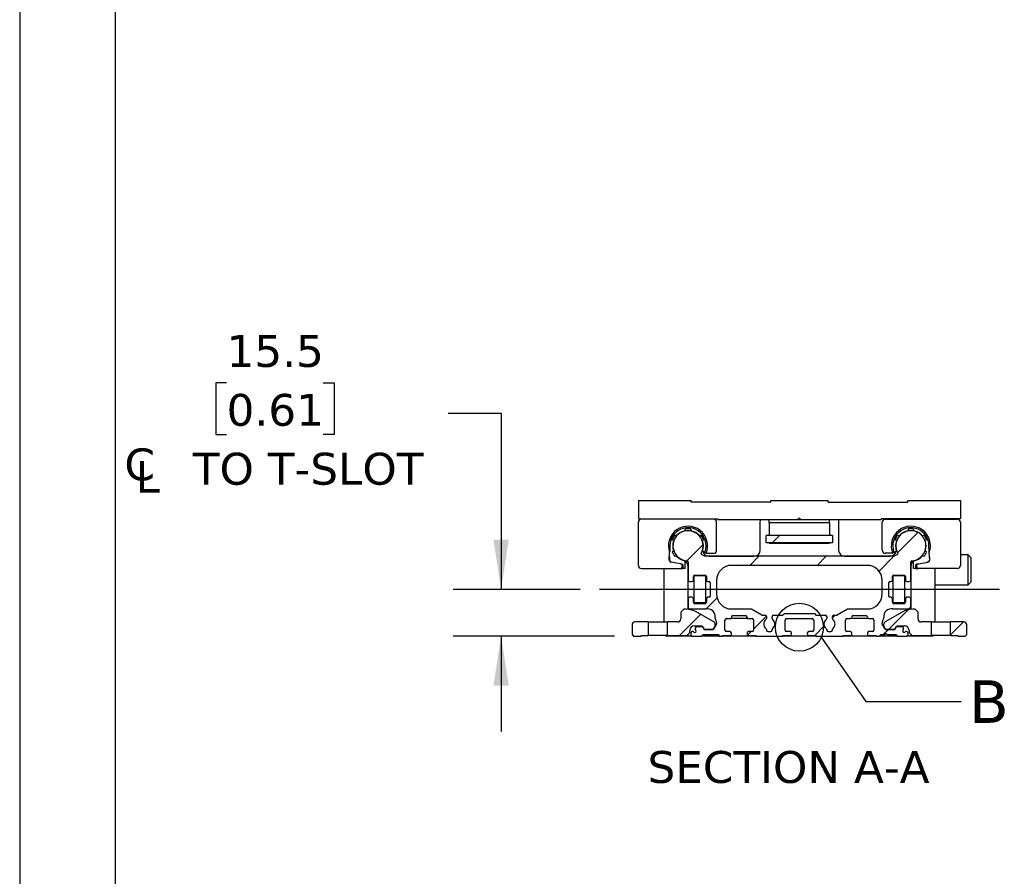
# Model space of a CAD drawing. Header units: millimetres. Extents: x 0 to 1397, y 0 to 1080.
# Tile 2 of 7: x 0 to 327, y 319 to 603. Entities that reach past the tile are written whole.
import ezdxf

# ---------------------------------------------------------------- set-up
doc = ezdxf.new("R2010")
doc.units = ezdxf.units.MM
doc.header["$LTSCALE"] = 5
doc.linetypes.add('SLD-Center', pattern=[19.05, 15.24, -1.27, 1.27, -1.27])
doc.linetypes.add('SLD-Solid', pattern=[0])
doc.layers.add('CENTER', color=40, linetype='SLD-Center')
doc.layers.add('HATCH', color=6, linetype='SLD-Solid')
doc.layers.add('DIMENSIONS', color=140, linetype='SLD-Solid', lineweight=25)
doc.layers.add('TEXT', color=140, linetype='SLD-Solid', lineweight=25)
doc.styles.add('SLDTEXTSTYLE0', font='VERDANA.TTF')
doc.styles.get("Standard").update_dxf_attribs({"font": 'VERDANA.TTF'})
doc.dimstyles.new('SLDDIMSTYLE5', dxfattribs={"dimtxt": 10.790039, "dimasz": 16.51, "dimexe": 0, "dimexo": 0.0625, "dimgap": 2.69751, "dimtad": 0, "dimtih": 1, "dimtoh": 1, "dimrnd": 1e-09, "dimzin": 12, "dimdsep": 46, "dimtxsty": 'SLDTEXTSTYLE0', "dimsah": 1, "dimcen": 0.09, "dimadec": 0, "dimazin": 3, "dimtfac": 1, "dimtmove": 0, "dimatfit": 0, "dimfxl": 0, "dimfrac": 2, "dimtolj": 1, "dimtzin": 12, "dimarcsym": 0})
doc.dimstyles.new('SLDDIMSTYLE7', dxfattribs={"dimtxt": 0.18, "dimasz": 16.51, "dimexe": 0, "dimexo": 0.0625, "dimgap": 0, "dimtad": 0, "dimtih": 1, "dimtoh": 1, "dimdec": 0, "dimrnd": 1e-09, "dimzin": 0, "dimdsep": 46, "dimtxsty": 'Standard', "dimblk1": 'NONE', "dimblk2": 'NONE', "dimsah": 1, "dimcen": 0.09, "dimadec": 0, "dimazin": 0, "dimtfac": 16.51, "dimtdec": 0, "dimtofl": 0, "dimtmove": 0, "dimatfit": 3, "dimldrblk": 'NONE', "dimfxl": 0, "dimfrac": 2, "dimtolj": 1, "dimtzin": 0, "dimarcsym": 0})

# ---------------------------------------------------------------- blocks, each defined once
blk = doc.blocks.new('SW_SYMBOL_MOD_CL')
at = {"layer": 'DIMENSIONS', "color": 0, "char_height": 3937, "attachment_point": 5, "style": 'SLDTEXTSTYLE0'}
for s, insert in [('C', (2000, 3000)), ('L', (3000, 1500))]:
    blk.add_mtext(s, dxfattribs=dict(at, insert=insert))
blk = doc.blocks.new('_D_14')
at = {"layer": 'DIMENSIONS'}
for p, q in [((68.73, 482.75), (65.11, 482.75)), ((65.11, 482.75), (65.11, 465.6)), ((100.79, 482.75), (104.42, 482.75)), ((104.42, 482.75), (104.42, 465.6)), ((142.31, 472.65), (159.9, 472.65)), ((159.9, 472.65), (159.9, 414.08)), ((65.11, 465.6), (68.73, 465.6)), ((104.42, 465.6), (100.79, 465.6)), ((186.19, 414.08), (144.03, 414.08)), ((197.54, 398.58), (144.03, 398.58)), ((159.9, 398.58), (159.9, 366.83))]:
    blk.add_line(p, q, dxfattribs=at)
for points in [[(159.9, 414.08), (162.44, 430.59), (157.36, 430.59)], [(159.9, 398.58), (157.36, 382.07), (162.44, 382.07)]]:
    blk.add_solid(points, dxfattribs=at)
at = {"layer": 'DIMENSIONS', "xscale": 0.002688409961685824, "yscale": 0.002688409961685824, "zscale": 0.002688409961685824}
blk.add_blockref('SW_SYMBOL_MOD_CL', (34.47, 447.46), dxfattribs=at)
at = {"layer": 'DIMENSIONS', "char_height": 10.583, "attachment_point": 1, "style": 'SLDTEXTSTYLE0'}
for s, insert in [('15.5', (68.73, 498.61)), ('0.61', (68.73, 479.04)), (' TO T-SLOT', (52.9, 459.48))]:
    blk.add_mtext(s, dxfattribs=dict(at, insert=insert))
blk = doc.blocks.new('_None')

msp = doc.modelspace()

# ---------------------------------------------------------------- hatches: boundary and pattern name
at = {"layer": 'HATCH'}
h = msp.add_hatch(dxfattribs=at)
h.set_pattern_fill('ANSI31', color=256, scale=5, style=0)
edge = h.paths.add_edge_path(flags=0)
edge.add_arc((254.739, 400.579), 0.5, 180, 270, ccw=False)
edge.add_line((254.239, 400.579), (254.239, 403.879))
edge.add_arc((254.739, 403.879), 0.5, 90, 180, ccw=False)
edge.add_line((254.739, 404.379), (263.239, 404.379))
edge.add_arc((263.239, 403.879), 0.5, 0, 90, ccw=False)
edge.add_line((263.739, 403.879), (263.739, 400.579))
edge.add_arc((263.239, 400.579), 0.5, 270, 360, ccw=False)
edge.add_line((263.239, 400.079), (262.089, 400.079))
edge.add_arc((262.089, 399.579), 0.5, 90, 180)
edge.add_line((261.589, 399.579), (261.589, 399.279))
edge.add_arc((262.089, 399.279), 0.5, 180, 270)
edge.add_line((262.089, 398.779), (264.489, 398.779))
edge.add_line((264.489, 398.779), (264.489, 398.579))
edge.add_line((264.489, 398.579), (273.489, 398.579))
edge.add_line((273.489, 398.579), (273.489, 398.779))
edge.add_line((273.489, 398.779), (276.289, 398.779))
edge.add_arc((275.889, 399.079), 0.5, 323.1301, 360)
edge.add_line((276.389, 399.079), (276.389, 399.579))
edge.add_arc((275.889, 399.579), 0.5, 0, 90)
edge.add_line((275.889, 400.079), (274.739, 400.079))
edge.add_arc((274.739, 400.579), 0.5, 180, 270, ccw=False)
edge.add_line((274.239, 400.579), (274.239, 403.879))
edge.add_arc((274.739, 403.879), 0.5, 90, 180, ccw=False)
edge.add_line((274.739, 404.379), (275.889, 404.379))
edge.add_arc((275.889, 404.879), 0.5, 270, 360)
edge.add_arc((276.889, 404.879), 0.5, 90, 180, ccw=False)
edge.add_line((276.889, 405.379), (281.089, 405.379))
edge.add_arc((281.089, 404.879), 0.5, 0, 90, ccw=False)
edge.add_arc((282.089, 404.879), 0.5, 180, 270)
edge.add_line((282.089, 404.379), (283.239, 404.379))
edge.add_arc((283.239, 403.879), 0.5, 0, 90, ccw=False)
edge.add_line((283.739, 403.879), (283.739, 400.579))
edge.add_arc((283.239, 400.579), 0.5, 270, 360, ccw=False)
edge.add_line((283.239, 400.079), (282.089, 400.079))
edge.add_arc((282.089, 399.579), 0.5, 90, 180)
edge.add_line((281.589, 399.579), (281.589, 399.079))
edge.add_arc((282.089, 399.079), 0.5, 180, 216.8699)
edge.add_line((281.689, 398.779), (284.489, 398.779))
edge.add_line((284.489, 398.779), (284.489, 398.579))
edge.add_line((284.489, 398.579), (285.489, 398.579))
edge.add_line((285.489, 398.579), (285.989, 399.079))
edge.add_line((285.989, 399.079), (287.414, 399.079))
edge.add_arc((287.714, 399.079), 0.3, 0, 180, ccw=False)
edge.add_line((288.014, 399.079), (290.989, 399.079))
edge.add_line((290.989, 399.079), (291.489, 398.579))
edge.add_line((291.489, 398.579), (294.589, 398.579))
edge.add_arc((294.589, 399.079), 0.5, 270, 360)
edge.add_line((295.089, 399.079), (295.089, 399.579))
edge.add_arc((294.589, 399.579), 0.5, 0, 90)
edge.add_line((294.589, 400.079), (294.248, 400.079))
edge.add_arc((293.789, 400.279), 0.5, 113.57818, 336.42182, ccw=False)
edge.add_line((293.589, 400.737), (293.589, 401.179))
edge.add_arc((293.089, 401.179), 0.5, 0, 90)
edge.add_line((293.089, 401.679), (291.337, 401.679))
edge.add_arc((291.337, 401.179), 0.5, 90, 150)
edge.add_line((290.904, 401.429), (290.673, 401.029))
edge.add_arc((290.24, 401.279), 0.5, 270, 330, ccw=False)
edge.add_line((290.24, 400.779), (287.817, 400.779))
edge.add_arc((287.817, 401.279), 0.5, 210, 270, ccw=False)
edge.add_line((287.384, 401.029), (286.489, 402.579))
edge.add_line((286.489, 402.579), (286.489, 402.847))
edge.add_arc((289.489, 402.847), 3, 147.96929, 180, ccw=False)
edge.add_arc((286.522, 404.703), 0.5, 327.96929, 368.48369)
edge.add_arc((289.489, 405.146), 2.5, 76.7211, 188.48369, ccw=False)
edge.add_line((290.064, 407.579), (295.489, 407.579))
edge.add_arc((295.489, 408.079), 0.5, 270, 360)
edge.add_line((295.989, 408.079), (295.989, 410.979))
edge.add_arc((295.489, 410.979), 0.5, 0, 90)
edge.add_line((295.489, 411.479), (294.689, 411.479))
edge.add_arc((294.689, 410.979), 0.5, 90, 180)
edge.add_line((294.189, 410.979), (294.189, 409.829))
edge.add_arc((293.689, 409.829), 0.5, 270, 360, ccw=False)
edge.add_line((293.689, 409.329), (290.389, 409.329))
edge.add_arc((290.389, 409.829), 0.5, 180, 270, ccw=False)
edge.add_line((289.889, 409.829), (289.889, 410.979))
edge.add_arc((289.389, 410.979), 0.5, 0, 90)
edge.add_line((289.389, 411.479), (288.989, 411.479))
edge.add_arc((288.989, 411.779), 0.3, 180, 270, ccw=False)
edge.add_line((288.689, 411.779), (288.689, 416.379))
edge.add_arc((288.989, 416.379), 0.3, 90, 180, ccw=False)
edge.add_line((288.989, 416.679), (289.389, 416.679))
edge.add_arc((289.389, 417.179), 0.5, 270, 360)
edge.add_line((289.889, 417.179), (289.889, 418.329))
edge.add_arc((290.389, 418.329), 0.5, 90, 180, ccw=False)
edge.add_line((290.389, 418.829), (293.689, 418.829))
edge.add_arc((293.689, 418.329), 0.5, 0, 90, ccw=False)
edge.add_line((294.189, 418.329), (294.189, 417.179))
edge.add_arc((294.689, 417.179), 0.5, 180, 270)
edge.add_line((294.689, 416.679), (295.489, 416.679))
edge.add_arc((295.489, 417.179), 0.5, 270, 360)
edge.add_line((295.989, 417.179), (295.989, 423.288))
edge.add_arc((296.289, 423.288), 0.3, 93.24489, 180, ccw=False)
edge.add_arc((295.989, 428.579), 5, 273.24489, 569.79556)
edge.add_arc((291.39, 425.945), 0.3, -60, 29.79556, ccw=False)
edge.add_line((291.54, 425.686), (290.489, 425.079))
edge.add_line((290.489, 425.079), (227.489, 425.079))
edge.add_line((227.489, 425.079), (226.439, 425.686))
edge.add_arc((226.589, 425.945), 0.3, 150.20444, 240, ccw=False)
edge.add_arc((221.989, 428.579), 5, 330.20444, 626.75511)
edge.add_arc((221.689, 423.288), 0.3, 0, 86.75511, ccw=False)
edge.add_line((221.989, 423.288), (221.989, 417.179))
edge.add_arc((222.489, 417.179), 0.5, 180, 270)
edge.add_line((222.489, 416.679), (223.289, 416.679))
edge.add_arc((223.289, 417.179), 0.5, 270, 360)
edge.add_line((223.789, 417.179), (223.789, 418.329))
edge.add_arc((224.289, 418.329), 0.5, 90, 180, ccw=False)
edge.add_line((224.289, 418.829), (227.589, 418.829))
edge.add_arc((227.589, 418.329), 0.5, 0, 90, ccw=False)
edge.add_line((228.089, 418.329), (228.089, 417.179))
edge.add_arc((228.589, 417.179), 0.5, 180, 270)
edge.add_line((228.589, 416.679), (228.989, 416.679))
edge.add_arc((228.989, 416.379), 0.3, 0, 90, ccw=False)
edge.add_line((229.289, 416.379), (229.289, 411.779))
edge.add_arc((228.989, 411.779), 0.3, 270, 360, ccw=False)
edge.add_line((228.989, 411.479), (228.589, 411.479))
edge.add_arc((228.589, 410.979), 0.5, 90, 180)
edge.add_line((228.089, 410.979), (228.089, 409.829))
edge.add_arc((227.589, 409.829), 0.5, 270, 360, ccw=False)
edge.add_line((227.589, 409.329), (224.289, 409.329))
edge.add_arc((224.289, 409.829), 0.5, 180, 270, ccw=False)
edge.add_line((223.789, 409.829), (223.789, 410.979))
edge.add_arc((223.289, 410.979), 0.5, 0, 90)
edge.add_line((223.289, 411.479), (222.489, 411.479))
edge.add_arc((222.489, 410.979), 0.5, 90, 180)
edge.add_line((221.989, 410.979), (221.989, 408.079))
edge.add_arc((222.489, 408.079), 0.5, 180, 270)
edge.add_line((222.489, 407.579), (227.915, 407.579))
edge.add_arc((228.489, 405.146), 2.5, -8.48369, 103.2789, ccw=False)
edge.add_arc((231.457, 404.703), 0.5, 171.51631, 212.03071)
edge.add_arc((228.489, 402.847), 3, 0, 32.03071, ccw=False)
edge.add_line((231.489, 402.847), (231.489, 402.579))
edge.add_line((231.489, 402.579), (230.594, 401.029))
edge.add_arc((230.161, 401.279), 0.5, 270, 330, ccw=False)
edge.add_line((230.161, 400.779), (227.739, 400.779))
edge.add_arc((227.739, 401.279), 0.5, 210, 270, ccw=False)
edge.add_line((227.306, 401.029), (227.075, 401.429))
edge.add_arc((226.642, 401.179), 0.5, 30, 90)
edge.add_line((226.642, 401.679), (224.889, 401.679))
edge.add_arc((224.889, 401.179), 0.5, 90, 180)
edge.add_line((224.389, 401.179), (224.389, 400.737))
edge.add_arc((224.189, 400.279), 0.5, -156.42182, 66.42182, ccw=False)
edge.add_line((223.731, 400.079), (223.389, 400.079))
edge.add_arc((223.389, 399.579), 0.5, 90, 180)
edge.add_line((222.889, 399.579), (222.889, 399.079))
edge.add_arc((223.389, 399.079), 0.5, 180, 270)
edge.add_line((223.389, 398.579), (226.489, 398.579))
edge.add_line((226.489, 398.579), (226.989, 399.079))
edge.add_line((226.989, 399.079), (231.989, 399.079))
edge.add_line((231.989, 399.079), (232.489, 398.579))
edge.add_line((232.489, 398.579), (233.489, 398.579))
edge.add_line((233.489, 398.579), (233.489, 398.779))
edge.add_line((233.489, 398.779), (236.289, 398.779))
edge.add_arc((235.889, 399.079), 0.5, 323.1301, 360)
edge.add_line((236.389, 399.079), (236.389, 399.579))
edge.add_arc((235.889, 399.579), 0.5, 0, 90)
edge.add_line((235.889, 400.079), (234.739, 400.079))
edge.add_arc((234.739, 400.579), 0.5, 180, 270, ccw=False)
edge.add_line((234.239, 400.579), (234.239, 403.879))
edge.add_arc((234.739, 403.879), 0.5, 90, 180, ccw=False)
edge.add_line((234.739, 404.379), (236.389, 404.379))
edge.add_line((236.389, 404.379), (236.389, 404.879))
edge.add_arc((236.889, 404.879), 0.5, 90, 180, ccw=False)
edge.add_line((236.889, 405.379), (241.089, 405.379))
edge.add_arc((241.089, 404.879), 0.5, 0, 90, ccw=False)
edge.add_line((241.589, 404.879), (241.589, 404.379))
edge.add_line((241.589, 404.379), (243.239, 404.379))
edge.add_arc((243.239, 403.879), 0.5, 0, 90, ccw=False)
edge.add_line((243.739, 403.879), (243.739, 400.579))
edge.add_arc((243.239, 400.579), 0.5, 270, 360, ccw=False)
edge.add_line((243.239, 400.079), (242.089, 400.079))
edge.add_arc((242.089, 399.579), 0.5, 90, 180)
edge.add_line((241.589, 399.579), (241.589, 399.079))
edge.add_arc((242.089, 399.079), 0.5, 180, 216.8699)
edge.add_line((241.689, 398.779), (244.489, 398.779))
edge.add_line((244.489, 398.779), (244.489, 398.579))
edge.add_line((244.489, 398.579), (253.489, 398.579))
edge.add_line((253.489, 398.579), (253.489, 398.779))
edge.add_line((253.489, 398.779), (255.889, 398.779))
edge.add_arc((255.889, 399.279), 0.5, 270, 360)
edge.add_line((256.389, 399.279), (256.389, 399.579))
edge.add_arc((255.889, 399.579), 0.5, 0, 90)
edge.add_line((255.889, 400.079), (254.739, 400.079))
edge = h.paths.add_edge_path(flags=0)
edge.add_line((247.539, 405.579), (246.489, 405.579))
edge.add_line((246.489, 405.579), (246.489, 405.587))
edge.add_line((246.489, 405.587), (243.039, 407.579))
edge.add_line((243.039, 407.579), (236.489, 407.579))
edge.add_arc((236.489, 412.579), 5, 180, 270, ccw=False)
edge.add_line((231.489, 412.579), (231.489, 417.079))
edge.add_arc((236.489, 417.079), 5, 90, 180, ccw=False)
edge.add_line((236.489, 422.079), (281.489, 422.079))
edge.add_arc((281.489, 417.079), 5, 0, 90, ccw=False)
edge.add_line((286.489, 417.079), (286.489, 412.579))
edge.add_arc((281.489, 412.579), 5, -90, 0, ccw=False)
edge.add_line((281.489, 407.579), (274.939, 407.579))
edge.add_line((274.939, 407.579), (271.489, 405.587))
edge.add_line((271.489, 405.587), (271.489, 405.579))
edge.add_line((271.489, 405.579), (270.439, 405.579))
edge.add_arc((270.439, 405.079), 0.5, 90, 180)
edge.add_line((269.939, 405.079), (269.939, 404.428))
edge.add_arc((270.439, 404.428), 0.5, 180, 231.90106)
edge.add_arc((268.989, 402.579), 1.85, -51.90106, 51.90106, ccw=False)
edge.add_arc((270.439, 400.73), 0.5, 128.09894, 180)
edge.add_line((269.939, 400.73), (269.939, 400.579))
edge.add_arc((269.439, 400.579), 0.5, 270, 360, ccw=False)
edge.add_line((269.439, 400.079), (268.539, 400.079))
edge.add_arc((268.539, 400.579), 0.5, 180, 270, ccw=False)
edge.add_line((268.039, 400.579), (268.039, 400.73))
edge.add_arc((267.539, 400.73), 0.5, 0, 51.90106)
edge.add_arc((268.989, 402.579), 1.85, 128.09894, 231.90106, ccw=False)
edge.add_arc((267.539, 404.428), 0.5, 308.09894, 360)
edge.add_line((268.039, 404.428), (268.039, 405.079))
edge.add_arc((267.539, 405.079), 0.5, 0, 90)
edge.add_line((267.539, 405.579), (264.489, 405.579))
edge.add_line((264.489, 405.579), (263.989, 406.079))
edge.add_line((263.989, 406.079), (253.989, 406.079))
edge.add_line((253.989, 406.079), (253.489, 405.579))
edge.add_line((253.489, 405.579), (250.439, 405.579))
edge.add_arc((250.439, 405.079), 0.5, 90, 180)
edge.add_line((249.939, 405.079), (249.939, 404.428))
edge.add_arc((250.439, 404.428), 0.5, 180, 231.90106)
edge.add_arc((248.989, 402.579), 1.85, -51.90106, 51.90106, ccw=False)
edge.add_arc((250.439, 400.73), 0.5, 128.09894, 180)
edge.add_line((249.939, 400.73), (249.939, 400.579))
edge.add_arc((249.439, 400.579), 0.5, 270, 360, ccw=False)
edge.add_line((249.439, 400.079), (248.539, 400.079))
edge.add_arc((248.539, 400.579), 0.5, 180, 270, ccw=False)
edge.add_line((248.039, 400.579), (248.039, 400.73))
edge.add_arc((247.539, 400.73), 0.5, 0, 51.90106)
edge.add_arc((248.989, 402.579), 1.85, 128.09894, 231.90106, ccw=False)
edge.add_arc((247.539, 404.428), 0.5, 308.09894, 360)
edge.add_line((248.039, 404.428), (248.039, 405.079))
edge.add_arc((247.539, 405.079), 0.5, 0, 90)
h = msp.add_hatch(dxfattribs=at)
h.set_pattern_fill('ANSI31', color=256, scale=5, style=0)
h.paths.add_polyline_path([(269.989, 429.579), (269.989, 431.979), (247.989, 431.979), (247.989, 429.579)], flags=0)
h = msp.add_hatch(dxfattribs=at)
h.set_pattern_fill('ANSI31', color=256, scale=5, style=0)
edge = h.paths.add_edge_path(flags=0)
edge.add_line((230.347, 400.779), (230.905, 401.747))
edge.add_arc((230.039, 402.247), 1, 330, 360)
edge.add_line((231.039, 402.247), (231.039, 402.402))
edge.add_arc((230.039, 402.402), 1, 0, 60)
edge.add_line((230.539, 403.268), (224.87, 406.541))
edge.add_arc((221.37, 400.479), 7, 60, 90)
edge.add_line((221.37, 407.479), (220.589, 407.479))
edge.add_line((220.589, 407.479), (219.589, 406.479))
edge.add_line((219.589, 406.479), (219.589, 404.279))
edge.add_arc((218.589, 404.279), 1, 270, 360, ccw=False)
edge.add_line((218.589, 403.279), (215.189, 403.279))
edge.add_line((215.189, 403.279), (215.189, 398.779))
edge.add_line((215.189, 398.779), (221.589, 398.779))
edge.add_line((221.589, 398.779), (222.589, 399.779))
edge.add_line((222.589, 399.779), (222.589, 400.479))
edge.add_arc((224.089, 400.479), 1.5, 90, 180, ccw=False)
edge.add_line((224.089, 401.979), (226.654, 401.979))
edge.add_line((226.654, 401.979), (227.347, 400.779))
edge.add_line((227.347, 400.779), (230.347, 400.779))
h = msp.add_hatch(dxfattribs=at)
h.set_pattern_fill('ANSI31', color=256, scale=5, style=0)
edge = h.paths.add_edge_path(flags=0)
edge.add_line((286.939, 402.402), (286.939, 402.247))
edge.add_arc((287.939, 402.247), 1, 180, 210)
edge.add_line((287.073, 401.747), (287.632, 400.779))
edge.add_line((287.632, 400.779), (290.632, 400.779))
edge.add_line((290.632, 400.779), (291.325, 401.979))
edge.add_line((291.325, 401.979), (293.889, 401.979))
edge.add_arc((293.889, 400.479), 1.5, 0, 90, ccw=False)
edge.add_line((295.389, 400.479), (295.389, 399.779))
edge.add_line((295.389, 399.779), (296.389, 398.779))
edge.add_line((296.389, 398.779), (302.789, 398.779))
edge.add_line((302.789, 398.779), (302.789, 403.279))
edge.add_line((302.789, 403.279), (299.389, 403.279))
edge.add_arc((299.389, 404.279), 1, 180, 270, ccw=False)
edge.add_line((298.389, 404.279), (298.389, 406.479))
edge.add_line((298.389, 406.479), (297.389, 407.479))
edge.add_line((297.389, 407.479), (296.609, 407.479))
edge.add_arc((296.609, 400.479), 7, 90, 120)
edge.add_line((293.109, 406.541), (287.439, 403.268))
edge.add_arc((287.939, 402.402), 1, 120, 180)
h = msp.add_hatch(dxfattribs=at)
h.set_pattern_fill('ANSI31', color=256, scale=5, style=0)
edge = h.paths.add_edge_path(flags=0)
edge.add_arc((204.389, 402.279), 1, 90, 180)
edge.add_line((203.389, 402.279), (203.389, 399.079))
edge.add_line((203.389, 399.079), (203.889, 398.579))
edge.add_line((203.889, 398.579), (206.389, 398.579))
edge.add_line((206.389, 398.579), (206.389, 398.779))
edge.add_line((206.389, 398.779), (208.789, 398.779))
edge.add_line((208.789, 398.779), (208.789, 403.279))
edge.add_line((208.789, 403.279), (204.389, 403.279))
h = msp.add_hatch(dxfattribs=at)
h.set_pattern_fill('ANSI31', color=256, scale=5, style=0)
edge = h.paths.add_edge_path(flags=0)
edge.add_line((314.089, 398.579), (314.589, 399.079))
edge.add_line((314.589, 399.079), (314.589, 402.279))
edge.add_arc((313.589, 402.279), 1, 0, 90)
edge.add_line((313.589, 403.279), (309.189, 403.279))
edge.add_line((309.189, 403.279), (309.189, 398.779))
edge.add_line((309.189, 398.779), (311.589, 398.779))
edge.add_line((311.589, 398.779), (311.589, 398.579))
edge.add_line((311.589, 398.579), (314.089, 398.579))

# ---------------------------------------------------------------- linework, layer by layer
at = {"color": 7, "linetype": 'SLD-Solid'}
msp.add_line((0.012, 1079.513), (0.012, 0.013), dxfattribs=at)
for p, q in [((205.489, 443.579), (205.489, 437.579)), ((205.489, 443.579), (222.989, 443.579)), ((222.989, 443.079), (222.989, 443.579)), ((249.489, 443.079), (222.989, 443.079)), ((249.489, 443.079), (249.489, 443.579)), ((249.489, 443.579), (268.489, 443.579)), ((268.489, 443.079), (268.489, 443.579)), ((268.489, 443.079), (294.989, 443.079)), ((294.989, 443.079), (294.989, 443.579)), ((294.989, 443.579), (312.489, 443.579)), ((312.489, 443.579), (312.489, 437.579)), ((205.489, 437.579), (231.889, 437.579)), ((205.489, 422.079), (205.489, 436.379)), ((230.489, 437.379), (206.489, 437.379)), ((206.989, 437.379), (206.989, 437.579)), ((210.489, 437.379), (210.489, 437.579)), ((214.989, 437.379), (214.989, 437.579)), ((216.989, 437.379), (216.989, 437.579)), ((226.989, 437.579), (226.989, 437.379)), ((231.489, 427.079), (231.489, 436.379)), ((231.889, 437.579), (231.889, 437.279)), ((231.889, 437.279), (258.489, 437.279)), ((245.988, 427.082), (245.988, 436.583)), ((248.989, 436.179), (248.989, 437.279)), ((248.989, 436.179), (248.989, 431.979)), ((268.989, 436.179), (248.989, 436.179)), ((258.989, 437.779), (258.489, 437.279)), ((258.489, 437.279), (259.489, 437.279)), ((259.489, 437.279), (258.989, 437.779)), ((259.489, 437.279), (286.089, 437.279)), ((268.989, 436.179), (268.989, 437.279)), ((268.989, 436.179), (268.989, 431.979)), ((271.991, 436.583), (271.991, 427.082)), ((312.489, 437.579), (286.089, 437.579)), ((286.089, 437.579), (286.089, 437.279)), ((286.489, 427.079), (286.489, 436.379)), ((287.489, 437.379), (311.489, 437.379)), ((290.989, 437.379), (290.989, 437.579)), ((300.989, 437.379), (300.989, 437.579)), ((302.989, 437.579), (302.989, 437.379)), ((307.489, 437.379), (307.489, 437.579)), ((310.989, 437.379), (310.989, 437.579)), ((312.489, 436.379), (312.489, 422.079)), ((217.653, 432.122), (218.092, 431.868)), ((221.089, 433.599), (221.089, 434.106)), ((222.889, 434.106), (222.889, 433.599)), ((225.887, 431.868), (226.326, 432.122)), ((247.989, 429.579), (247.989, 431.979)), ((269.989, 431.979), (247.989, 431.979)), ((269.989, 431.979), (269.989, 429.579)), ((291.653, 432.122), (292.092, 431.868)), ((295.089, 433.599), (295.089, 434.106)), ((296.889, 434.106), (296.889, 433.599)), ((297.85, 433.22), (297.983, 433.22)), ((299.887, 431.868), (300.326, 432.122)), ((217.192, 430.31), (216.753, 430.563)), ((227.226, 430.563), (226.787, 430.31)), ((269.989, 429.579), (247.989, 429.579)), ((248.989, 429.579), (248.989, 429.429)), ((248.989, 429.429), (268.989, 429.429)), ((268.989, 429.579), (268.989, 429.429)), ((291.192, 430.31), (290.753, 430.563)), ((301.226, 430.563), (300.787, 430.31)), ((215.73, 423.779), (215.871, 426.385)), ((216.753, 426.595), (217.192, 426.849)), ((218.092, 425.29), (217.653, 425.036)), ((227.489, 425.079), (226.439, 425.686)), ((226.787, 426.849), (227.577, 426.392)), ((226.871, 427.102), (226.917, 427.508)), ((228.174, 426.079), (230.489, 426.079)), ((289.805, 426.079), (287.489, 426.079)), ((290.402, 426.392), (291.192, 426.849)), ((291.54, 425.686), (290.489, 425.079)), ((291.062, 427.508), (291.108, 427.102)), ((300.326, 425.036), (299.887, 425.29)), ((300.049, 425.579), (299.989, 425.579)), ((300.787, 426.849), (301.226, 426.595)), ((302.248, 423.779), (302.108, 426.385)), ((314.989, 425.579), (312.489, 425.579)), ((315.989, 424.579), (314.989, 425.579)), ((314.989, 415.579), (314.989, 425.579)), ((215.792, 424.928), (215.789, 423.952)), ((216.023, 423.41), (215.789, 423.952)), ((216.023, 423.41), (216.557, 423.102)), ((219.466, 422.589), (216.316, 423.144)), ((219.466, 422.589), (219.676, 422.552)), ((219.821, 422.503), (219.976, 422.475)), ((220.272, 422.304), (219.976, 422.475)), ((220.089, 422.06), (220.089, 421.779)), ((220.389, 421.983), (220.272, 422.304)), ((220.389, 421.079), (220.389, 421.983)), ((221.089, 421.079), (221.089, 423.559)), ((221.989, 423.288), (221.989, 417.179)), ((290.489, 425.079), (227.489, 425.079)), ((228.871, 425.082), (243.988, 425.082)), ((281.489, 422.079), (236.489, 422.079)), ((273.991, 425.082), (289.108, 425.082)), ((295.989, 417.179), (295.989, 423.288)), ((296.389, 423.595), (296.389, 423.02)), ((296.889, 421.079), (296.889, 423.559)), ((297.706, 422.304), (297.589, 421.983)), ((297.589, 421.983), (297.589, 421.079)), ((298.003, 422.475), (297.706, 422.304)), ((297.889, 421.779), (297.889, 422.06)), ((298.158, 422.503), (298.003, 422.475)), ((298.303, 422.552), (298.513, 422.589)), ((298.513, 422.589), (301.663, 423.144)), ((301.955, 423.41), (301.422, 423.102)), ((302.189, 423.952), (301.955, 423.41)), ((302.186, 424.928), (302.189, 423.952)), ((315.989, 416.579), (315.989, 424.579)), ((206.489, 421.079), (219.389, 421.079)), ((213.989, 421.079), (213.989, 403.279)), ((219.389, 421.079), (220.389, 421.079)), ((221.089, 421.079), (220.389, 421.079)), ((221.986, 407.452), (221.986, 421.825)), ((224.289, 418.829), (227.589, 418.829)), ((290.389, 418.829), (293.689, 418.829)), ((295.993, 421.825), (295.993, 407.452)), ((297.589, 421.079), (296.889, 421.079)), ((297.589, 421.079), (298.589, 421.079)), ((311.489, 421.079), (298.589, 421.079)), ((303.989, 421.079), (303.989, 403.279)), ((222.489, 416.679), (223.289, 416.679)), ((223.789, 417.179), (223.789, 418.329)), ((223.939, 418.579), (223.939, 409.579)), ((227.939, 418.579), (223.939, 418.579)), ((227.939, 409.579), (227.939, 418.579)), ((228.089, 418.329), (228.089, 417.179)), ((228.589, 416.679), (228.989, 416.679)), ((229.289, 416.379), (229.289, 411.779)), ((231.489, 417.079), (231.489, 412.579)), ((286.489, 412.579), (286.489, 417.079)), ((288.689, 411.779), (288.689, 416.379)), ((288.989, 416.679), (289.389, 416.679)), ((289.889, 417.179), (289.889, 418.329)), ((294.039, 418.579), (290.039, 418.579)), ((290.039, 418.579), (290.039, 409.579)), ((294.039, 409.579), (294.039, 418.579)), ((294.189, 418.329), (294.189, 417.179)), ((294.689, 416.679), (295.489, 416.679)), ((303.989, 415.579), (314.989, 415.579)), ((314.989, 415.579), (315.989, 416.579)), ((221.989, 410.979), (221.989, 408.079)), ((223.289, 411.479), (222.489, 411.479)), ((223.789, 409.829), (223.789, 410.979)), ((227.939, 409.579), (223.939, 409.579)), ((227.589, 409.329), (224.289, 409.329)), ((228.089, 410.979), (228.089, 409.829)), ((228.989, 411.479), (228.589, 411.479)), ((289.389, 411.479), (288.989, 411.479)), ((289.889, 409.829), (289.889, 410.979)), ((294.039, 409.579), (290.039, 409.579)), ((293.689, 409.329), (290.389, 409.329)), ((294.189, 410.979), (294.189, 409.829)), ((295.489, 411.479), (294.689, 411.479)), ((295.989, 408.079), (295.989, 410.979)), ((220.589, 407.479), (219.589, 406.479)), ((219.589, 406.479), (219.589, 404.279)), ((221.37, 407.479), (220.589, 407.479)), ((222.489, 407.579), (227.915, 407.579)), ((230.539, 403.268), (224.87, 406.541)), ((236.489, 407.579), (243.039, 407.579)), ((243.039, 407.579), (246.489, 405.587)), ((246.489, 405.587), (246.489, 405.579)), ((246.489, 405.579), (247.539, 405.579)), ((250.439, 405.579), (253.489, 405.579)), ((253.489, 405.579), (253.989, 406.079)), ((253.989, 406.079), (263.989, 406.079)), ((263.989, 406.079), (264.489, 405.579)), ((264.489, 405.579), (267.539, 405.579)), ((270.439, 405.579), (271.489, 405.579)), ((271.489, 405.587), (274.939, 407.579)), ((271.489, 405.579), (271.489, 405.587)), ((274.939, 407.579), (281.489, 407.579)), ((293.109, 406.541), (287.439, 403.268)), ((290.064, 407.579), (295.489, 407.579)), ((297.389, 407.479), (296.609, 407.479)), ((298.389, 406.479), (297.389, 407.479)), ((298.389, 404.279), (298.389, 406.479)), ((203.389, 402.279), (203.389, 399.079)), ((208.789, 403.279), (204.389, 403.279)), ((208.789, 403.279), (208.789, 398.779)), ((208.789, 403.279), (215.189, 403.279)), ((215.189, 398.779), (215.189, 403.279)), ((218.589, 403.279), (215.189, 403.279)), ((231.489, 402.579), (230.594, 401.029)), ((231.039, 402.247), (231.039, 402.402)), ((231.489, 402.847), (231.489, 402.579)), ((234.239, 400.579), (234.239, 403.879)), ((234.739, 404.379), (236.389, 404.379)), ((236.389, 404.379), (236.389, 404.879)), ((241.589, 404.379), (236.389, 404.379)), ((236.889, 405.379), (241.089, 405.379)), ((241.589, 404.879), (241.589, 404.379)), ((241.589, 404.379), (243.239, 404.379)), ((243.739, 403.879), (243.739, 400.579)), ((248.039, 405.079), (248.039, 404.428)), ((249.939, 404.428), (249.939, 405.079)), ((254.239, 400.579), (254.239, 403.879)), ((254.739, 404.379), (263.239, 404.379)), ((263.739, 403.879), (263.739, 400.579)), ((268.039, 405.079), (268.039, 404.428)), ((269.939, 404.428), (269.939, 405.079)), ((274.239, 400.579), (274.239, 403.879)), ((274.739, 404.379), (275.889, 404.379)), ((282.089, 404.379), (275.889, 404.379)), ((276.889, 405.379), (281.089, 405.379)), ((282.089, 404.379), (283.239, 404.379)), ((283.739, 403.879), (283.739, 400.579)), ((286.489, 402.579), (286.489, 402.847)), ((287.384, 401.029), (286.489, 402.579)), ((286.939, 402.402), (286.939, 402.247)), ((302.789, 403.279), (299.389, 403.279)), ((302.789, 403.279), (302.789, 398.779)), ((302.789, 403.279), (309.189, 403.279)), ((309.189, 398.779), (309.189, 403.279)), ((313.589, 403.279), (309.189, 403.279)), ((314.589, 399.079), (314.589, 402.279)), ((203.389, 399.079), (203.889, 398.579)), ((221.589, 398.779), (222.589, 399.779)), ((221.986, 398.579), (221.986, 399.175)), ((222.589, 399.779), (222.589, 400.479)), ((222.889, 399.579), (222.889, 399.079)), ((223.731, 400.079), (223.389, 400.079)), ((224.089, 401.979), (226.654, 401.979)), ((224.389, 401.179), (224.389, 400.737)), ((226.642, 401.679), (224.889, 401.679)), ((226.489, 398.579), (226.989, 399.079)), ((226.654, 401.979), (227.347, 400.779)), ((226.989, 399.079), (231.989, 399.079)), ((227.306, 401.029), (227.075, 401.429)), ((227.347, 400.779), (230.347, 400.779)), ((230.161, 400.779), (227.739, 400.779)), ((230.347, 400.779), (230.905, 401.747)), ((231.989, 399.079), (232.489, 398.579)), ((235.889, 400.079), (234.739, 400.079)), ((236.389, 399.079), (236.389, 399.579)), ((241.589, 399.579), (241.589, 399.079)), ((243.239, 400.079), (242.089, 400.079)), ((248.039, 400.73), (248.039, 400.579)), ((248.539, 400.079), (249.439, 400.079)), ((249.939, 400.579), (249.939, 400.73)), ((255.889, 400.079), (254.739, 400.079)), ((256.389, 399.279), (256.389, 399.579)), ((261.589, 399.579), (261.589, 399.279)), ((263.239, 400.079), (262.089, 400.079)), ((268.039, 400.73), (268.039, 400.579)), ((268.539, 400.079), (269.439, 400.079)), ((269.939, 400.579), (269.939, 400.73)), ((275.889, 400.079), (274.739, 400.079)), ((276.389, 399.079), (276.389, 399.579)), ((281.589, 399.579), (281.589, 399.079)), ((283.239, 400.079), (282.089, 400.079)), ((285.489, 398.579), (285.989, 399.079)), ((285.989, 399.079), (287.414, 399.079)), ((287.073, 401.747), (287.632, 400.779)), ((287.632, 400.779), (290.632, 400.779)), ((290.24, 400.779), (287.817, 400.779)), ((288.014, 399.079), (290.989, 399.079)), ((290.632, 400.779), (291.325, 401.979)), ((290.904, 401.429), (290.673, 401.029)), ((290.989, 399.079), (291.489, 398.579)), ((291.325, 401.979), (293.889, 401.979)), ((293.089, 401.679), (291.337, 401.679)), ((293.589, 400.737), (293.589, 401.179)), ((294.589, 400.079), (294.248, 400.079)), ((295.089, 399.079), (295.089, 399.579)), ((295.389, 400.479), (295.389, 399.779)), ((295.389, 399.779), (296.389, 398.779)), ((295.993, 399.175), (295.993, 398.579)), ((314.089, 398.579), (314.589, 399.079)), ((203.889, 398.579), (206.389, 398.579)), ((206.389, 398.779), (208.789, 398.779)), ((206.389, 398.579), (206.389, 398.779)), ((215.189, 398.779), (208.789, 398.779)), ((221.986, 398.579), (214.989, 398.579)), ((215.189, 398.779), (221.589, 398.779)), ((223.389, 398.579), (221.986, 398.579)), ((223.389, 398.579), (226.489, 398.579)), ((232.489, 398.579), (226.489, 398.579)), ((232.489, 398.579), (233.489, 398.579)), ((233.489, 398.779), (236.289, 398.779)), ((233.489, 398.579), (233.489, 398.779)), ((234.189, 398.579), (233.489, 398.579)), ((234.189, 398.779), (234.189, 398.579)), ((243.789, 398.579), (234.189, 398.579)), ((241.689, 398.779), (244.489, 398.779)), ((243.789, 398.579), (243.789, 398.779)), ((244.489, 398.579), (243.789, 398.579)), ((244.489, 398.779), (244.489, 398.579)), ((244.489, 398.579), (253.489, 398.579)), ((253.489, 398.779), (255.889, 398.779)), ((253.489, 398.579), (253.489, 398.779)), ((254.189, 398.579), (253.489, 398.579)), ((254.189, 398.779), (254.189, 398.579)), ((263.789, 398.579), (254.189, 398.579)), ((262.089, 398.779), (264.489, 398.779)), ((263.789, 398.579), (263.789, 398.779)), ((264.489, 398.579), (263.789, 398.579)), ((264.489, 398.779), (264.489, 398.579)), ((264.489, 398.579), (273.489, 398.579)), ((273.489, 398.779), (276.289, 398.779)), ((273.489, 398.579), (273.489, 398.779)), ((274.189, 398.579), (273.489, 398.579)), ((274.189, 398.779), (274.189, 398.579)), ((283.789, 398.579), (274.189, 398.579)), ((281.689, 398.779), (284.489, 398.779)), ((283.789, 398.579), (283.789, 398.779)), ((284.489, 398.579), (283.789, 398.579)), ((284.489, 398.779), (284.489, 398.579)), ((284.489, 398.579), (285.489, 398.579)), ((291.489, 398.579), (285.489, 398.579)), ((291.489, 398.579), (294.589, 398.579)), ((295.993, 398.579), (294.589, 398.579)), ((302.989, 398.579), (295.993, 398.579)), ((296.389, 398.779), (302.789, 398.779)), ((309.189, 398.779), (302.789, 398.779)), ((309.189, 398.779), (311.589, 398.779)), ((311.589, 398.779), (311.589, 398.579)), ((311.589, 398.579), (314.089, 398.579))]:
    msp.add_line(p, q)
at = {"flags": 128}
for points in [[(245.988, 436.583), (246.027, 436.973), (246.113, 437.279)], [(271.866, 437.279), (271.952, 436.973), (271.991, 436.583)], [(220.553, 423.743), (220.852, 423.628), (220.923, 423.592)], [(297.056, 423.592), (297.127, 423.628), (297.426, 423.743)]]:
    msp.add_lwpolyline(points, dxfattribs=at)
for centre, radius, start, end in [((206.489, 436.379), 1, 90, 180), ((221.989, 428.579), 6.5, 337.67133, 199.73024), ((230.489, 436.379), 1, 0, 90), ((287.489, 436.379), 1, 90, 180), ((295.989, 428.579), 6.5, 340.26976, 202.32867), ((311.489, 436.379), 1, 0, 90), ((221.989, 428.579), 6, 342.07979, 180), ((221.989, 428.579), 5.6, 140.75163, 159.24834), ((221.989, 428.579), 5, 330.20444, 266.75511), ((221.989, 428.579), 5.1, 100.16423, 139.83579), ((221.989, 428.579), 5.6, 80.75164, 99.24836), ((221.989, 428.579), 5.1, 40.16425, 79.83575), ((221.989, 428.579), 5.6, 20.75152, 39.24847), ((295.989, 428.579), 6, 360, 197.92021), ((295.989, 428.579), 5.6, 140.75153, 159.24848), ((295.989, 428.579), 5, 273.24489, 209.79556), ((295.989, 428.579), 5.1, 100.16425, 139.83575), ((295.989, 428.579), 5.6, 80.75164, 99.24836), ((295.989, 428.579), 5.1, 40.16421, 79.83577), ((295.989, 428.579), 5.6, 20.75166, 39.24837), ((221.989, 428.579), 5.1, 160.16425, 199.83575), ((221.989, 428.579), 5.1, 340.16425, 19.83575), ((295.989, 428.579), 5.1, 160.16425, 199.83575), ((295.989, 428.579), 5.1, 340.16425, 19.83575), ((221.989, 428.579), 5.6, 200.75164, 219.24836), ((221.989, 428.579), 5.1, 220.16425, 259.83575), ((226.589, 425.945), 0.3, 150.20444, 240), ((228.871, 427.082), 2, 188.46741, 270), ((221.989, 428.579), 6, 338.62693, 342.07979), ((228.174, 426.579), 0.5, 249.87556, 270), ((230.489, 427.079), 1, 270, 360), ((243.988, 427.082), 2, 270, 360), ((273.991, 427.082), 2, 180, 270), ((287.489, 427.079), 1, 180, 270), ((289.108, 427.082), 2, 270, 351.53259), ((289.805, 426.579), 0.5, 270, 290.12444), ((295.989, 428.579), 6, 197.92021, 201.37307), ((291.39, 425.945), 0.3, 300, 29.79556), ((295.989, 428.579), 5.1, 280.16425, 319.83575), ((295.989, 428.579), 5.6, 320.75164, 339.24836), ((206.489, 422.079), 1, 180, 270), ((216.371, 423.783), 0.641, 180.39094, 265.01232), ((221.989, 428.579), 6.5, 247.15187, 251.69584), ((219.589, 422.06), 0.5, 360, 44.17599), ((219.985, 421.825), 2, 0, 56.5029), ((221.689, 423.288), 0.3, 360, 86.75511), ((236.489, 417.079), 5, 90, 180), ((281.489, 417.079), 5, 360, 90), ((296.289, 423.288), 0.3, 93.24489, 180), ((297.993, 421.825), 2, 123.4971, 180), ((298.389, 422.06), 0.5, 135.82401, 180), ((295.989, 428.579), 6.5, 288.30416, 292.84813), ((301.607, 423.783), 0.641, 274.98768, 359.60906), ((311.489, 422.079), 1, 270, 360), ((219.389, 421.779), 0.7, 270, 0), ((224.289, 418.329), 0.5, 90, 180), ((227.589, 418.329), 0.5, 0, 90), ((290.389, 418.329), 0.5, 90, 180), ((293.689, 418.329), 0.5, 0, 90), ((298.589, 421.779), 0.7, 180, 270), ((222.489, 417.179), 0.5, 180, 270), ((223.289, 417.179), 0.5, 270, 360), ((228.589, 417.179), 0.5, 180, 270), ((228.989, 416.379), 0.3, 0, 90), ((288.989, 416.379), 0.3, 90, 180), ((289.389, 417.179), 0.5, 270, 360), ((294.689, 417.179), 0.5, 180, 270), ((295.489, 417.179), 0.5, 270, 360), ((236.489, 412.579), 5, 180, 270), ((281.489, 412.579), 5, 270, 0), ((222.489, 410.979), 0.5, 90, 180), ((223.289, 410.979), 0.5, 0, 90), ((224.289, 409.829), 0.5, 180, 270), ((227.589, 409.829), 0.5, 270, 360), ((228.589, 410.979), 0.5, 90, 180), ((228.989, 411.779), 0.3, 270, 360), ((288.989, 411.779), 0.3, 180, 270), ((289.389, 410.979), 0.5, 0, 90), ((290.389, 409.829), 0.5, 180, 270), ((293.689, 409.829), 0.5, 270, 360), ((294.689, 410.979), 0.5, 90, 180), ((295.489, 410.979), 0.5, 0, 90), ((221.37, 400.479), 7, 60, 90), ((222.489, 408.079), 0.5, 180, 270), ((228.489, 405.146), 2.5, 351.51631, 103.2789), ((247.539, 405.079), 0.5, 0, 90), ((250.439, 405.079), 0.5, 90, 180), ((267.539, 405.079), 0.5, 0, 90), ((270.439, 405.079), 0.5, 90, 180), ((289.489, 405.146), 2.5, 76.7211, 188.48369), ((296.609, 400.479), 7, 90, 120), ((295.489, 408.079), 0.5, 270, 360), ((204.389, 402.279), 1, 90, 180), ((218.589, 404.279), 1, 270, 360), ((230.039, 402.402), 1, 0, 60), ((230.039, 402.247), 1, 330, 360), ((231.457, 404.703), 0.5, 171.51631, 212.03071), ((228.489, 402.847), 3, 360, 32.03071), ((234.739, 403.879), 0.5, 90, 180), ((236.889, 404.879), 0.5, 90, 180), ((241.089, 404.879), 0.5, 0, 90), ((243.239, 403.879), 0.5, 0, 90), ((248.989, 402.579), 1.85, 128.09894, 231.90106), ((247.539, 404.428), 0.5, 308.09894, 0), ((250.439, 404.428), 0.5, 180, 231.90106), ((248.989, 402.579), 1.85, 308.09894, 51.90106), ((254.739, 403.879), 0.5, 90, 180), ((263.239, 403.879), 0.5, 0, 90), ((268.989, 402.579), 1.85, 128.09894, 231.90106), ((267.539, 404.428), 0.5, 308.09894, 0), ((270.439, 404.428), 0.5, 180, 231.90106), ((268.989, 402.579), 1.85, 308.09894, 51.90106), ((274.739, 403.879), 0.5, 90, 180), ((275.889, 404.879), 0.5, 270, 360), ((276.889, 404.879), 0.5, 90, 180), ((281.089, 404.879), 0.5, 0, 90), ((282.089, 404.879), 0.5, 180, 270), ((283.239, 403.879), 0.5, 0, 90), ((289.489, 402.847), 3, 147.96929, 180), ((287.939, 402.402), 1, 120, 180), ((287.939, 402.247), 1, 180, 210), ((286.522, 404.703), 0.5, 327.96929, 8.48369), ((299.389, 404.279), 1, 180, 270), ((313.589, 402.279), 1, 0, 90), ((224.089, 400.479), 1.5, 90, 180), ((223.389, 399.579), 0.5, 90, 180), ((223.389, 399.079), 0.5, 180, 270), ((224.189, 400.279), 0.5, 203.57818, 66.42182), ((224.889, 401.179), 0.5, 90, 180), ((226.642, 401.179), 0.5, 30, 90), ((227.739, 401.279), 0.5, 210, 270), ((230.161, 401.279), 0.5, 270, 330), ((234.739, 400.579), 0.5, 180, 270), ((235.889, 399.579), 0.5, 0, 90), ((235.889, 399.079), 0.5, 323.1301, 360), ((242.089, 399.579), 0.5, 90, 180), ((242.089, 399.079), 0.5, 180, 216.8699), ((243.239, 400.579), 0.5, 270, 360), ((247.539, 400.73), 0.5, 0, 51.90106), ((248.539, 400.579), 0.5, 180, 270), ((249.439, 400.579), 0.5, 270, 360), ((250.439, 400.73), 0.5, 128.09894, 180), ((254.739, 400.579), 0.5, 180, 270), ((255.889, 399.579), 0.5, 0, 90), ((255.889, 399.279), 0.5, 270, 360), ((262.089, 399.579), 0.5, 90, 180), ((262.089, 399.279), 0.5, 180, 270), ((263.239, 400.579), 0.5, 270, 360), ((267.539, 400.73), 0.5, 0, 51.90106), ((268.539, 400.579), 0.5, 180, 270), ((269.439, 400.579), 0.5, 270, 360), ((270.439, 400.73), 0.5, 128.09894, 180), ((274.739, 400.579), 0.5, 180, 270), ((275.889, 399.579), 0.5, 0, 90), ((275.889, 399.079), 0.5, 323.1301, 360), ((282.089, 399.579), 0.5, 90, 180), ((282.089, 399.079), 0.5, 180, 216.8699), ((283.239, 400.579), 0.5, 270, 360), ((287.817, 401.279), 0.5, 210, 270), ((287.714, 399.079), 0.3, 0, 180), ((290.24, 401.279), 0.5, 270, 330), ((291.337, 401.179), 0.5, 90, 150), ((293.089, 401.179), 0.5, 0, 90), ((293.789, 400.279), 0.5, 113.57818, 336.42182), ((293.889, 400.479), 1.5, 0, 90), ((294.589, 399.579), 0.5, 0, 90), ((294.589, 399.079), 0.5, 270, 360), ((214.989, 399.579), 1, 233.1301, 270), ((302.989, 399.579), 1, 270, 306.8699)]:
    msp.add_arc(centre, radius, start, end)
for points, knots in [([(215.989, 428.579), (215.969, 428.208), (215.929, 427.457), (215.89, 426.745), (215.871, 426.385)], [0, 0, 0, 0, 0.4931968, 1, 1, 1, 1]), ([(302.108, 426.385), (302.089, 426.736), (302.05, 427.448), (302.01, 428.199), (301.989, 428.579)], [0, 0, 0, 0, 0.4941696, 1, 1, 1, 1]), ([(228.002, 426.11), (227.933, 426.146), (227.815, 426.207), (227.712, 426.367), (227.673, 426.513), (227.672, 426.636), (227.691, 426.705), (227.698, 426.733)], [0, 0, 0, 0, 0.351036, 0.5944832, 0.770025, 0.9079596, 1, 1, 1, 1]), ([(290.28, 426.733), (290.291, 426.69), (290.311, 426.605), (290.298, 426.464), (290.239, 426.31), (290.127, 426.18), (290.023, 426.131), (289.977, 426.11)], [0, 0, 0, 0, 0.1396451, 0.2785257, 0.4812558, 0.7692416, 1, 1, 1, 1]), ([(219.676, 422.552), (219.715, 422.542), (219.793, 422.523), (219.886, 422.467), (219.93, 422.425), (219.948, 422.408)], [0, 0, 0, 0, 0.3761408, 0.7520712, 1, 1, 1, 1]), ([(298.031, 422.408), (298.06, 422.434), (298.118, 422.487), (298.218, 422.533), (298.281, 422.547), (298.303, 422.552)], [0, 0, 0, 0, 0.3921722, 0.7863924, 1, 1, 1, 1])]:
    msp.add_open_spline(points, degree=3, knots=knots)
at = {"layer": 'CENTER'}
for p, q in [((259.339, 414.079), (192.539, 414.079)), ((325.439, 414.079), (258.639, 414.079))]:
    msp.add_line(p, q, dxfattribs=at)
at = {"layer": 'TEXT'}
msp.add_line((31.75, 1047.75), (31.75, 31.75), dxfattribs=at)
msp.add_circle((258.989, 401.527), 7.975, dxfattribs=at)

# ---------------------------------------------------------------- texts
at = {"layer": 'TEXT', "style": 'SLDTEXTSTYLE0'}
for s, insert, char_height, attachment_point in [('B', (315.255, 383.862), 14.111, 1), ('SECTION A-A', (255.368, 360.383), 10.58333, 2)]:
    msp.add_mtext(s, dxfattribs=dict(at, insert=insert, char_height=char_height, attachment_point=attachment_point))

# ---------------------------------------------------------------- dimensions: what is measured, and where the dimension line sits
at = {"layer": 'DIMENSIONS'}
dim = msp.add_linear_dim(base=(159.904, 414.079), p1=(203.889, 398.579), p2=(192.539, 414.079), angle=90, text='<>\\P{\\fGDT;q} TO T-SLOT', dimstyle='SLDDIMSTYLE5', dxfattribs=at)
dim.commit()
dim.dimension.update_dxf_attribs({"geometry": '_D_14', "text_midpoint": (159.904, 472.655), "dimtype": 160})

# ---------------------------------------------------------------- leaders
at = {"layer": 'TEXT', "has_arrowhead": 0}
msp.add_leader([(266.235, 398.196), (281.005, 376.81), (312.755, 376.81)], dimstyle='SLDDIMSTYLE7', dxfattribs=at)

doc.saveas('drawing.dxf')
